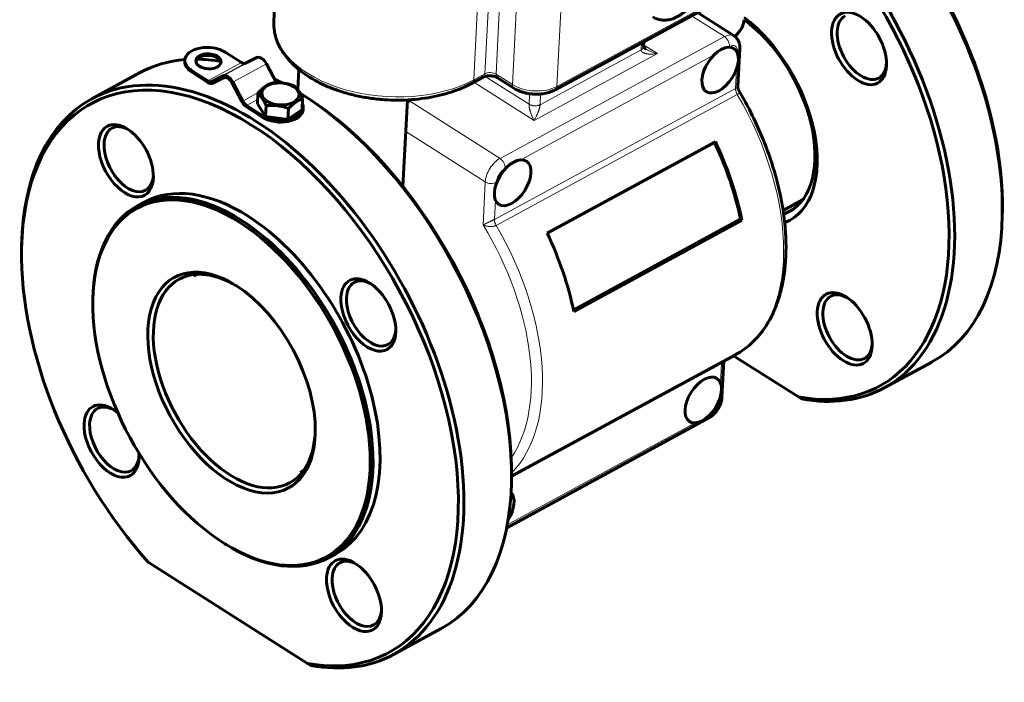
# Model space of a CAD drawing. Header units: millimetres. Extents: x 0 to 210, y 0 to 297.
# Tile 3 of 10: x 101 to 152, y 126 to 161. Entities that reach past the tile are written whole.
import ezdxf

# ---------------------------------------------------------------- set-up
doc = ezdxf.new("R2010")
doc.units = ezdxf.units.MM
doc.linetypes.add('K5LT_BASIC', pattern=[0])
doc.linetypes.add('K5LT_THIN', pattern=[0])
for name, color, linetype, true_color in [('G', 3, 'Continuous', 0x00ff00), ('R', 1, 'Continuous', 0xff0000), ('WELDING', 7, 'Continuous', 0xffffff)]:
    doc.layers.add(name, color=color, linetype=linetype, true_color=true_color)

msp = doc.modelspace()

# ---------------------------------------------------------------- linework, layer by layer
at = {"layer": 'G', "color": 5, "linetype": 'K5LT_BASIC', "lineweight": 60, "true_color": 0x0000ff}
for p, q in [((114.715, 168.242), (114.321, 160.555)), ((128.831, 157.03), (138.667, 162.369)), ((136.166, 161.011), (138.061, 159.806)), ((133.397, 159.508), (133.384, 159.248)), ((112.658, 158.435), (111.814, 158.972)), ((138.356, 159.167), (138.254, 157.178)), ((109.729, 158.481), (109.733, 158.563)), ((113.44, 158.687), (112.863, 158.404)), ((110.074, 157.948), (110.918, 157.411)), ((110.922, 157.493), (110.078, 158.03)), ((114.454, 157.392), (113.941, 158.369)), ((115.557, 157.04), (115.61, 158.071)), ((107.399, 157.908), (104.94, 156.573)), ((111.705, 157.745), (111.127, 157.462)), ((111.174, 157.372), (111.752, 157.656)), ((125.121, 157.684), (124.543, 157.37)), ((125.855, 157.652), (126.704, 157.113)), ((112.152, 157.401), (112.665, 156.424)), ((112.718, 156.45), (112.205, 157.427)), ((113.471, 156.307), (113.499, 156.864)), ((115.875, 156.733), (115.737, 156.818)), ((115.779, 156.017), (115.807, 156.574)), ((120.979, 152.049), (121.208, 156.509)), ((121.319, 156.457), (121.442, 156.523)), ((112.909, 156.145), (113.753, 155.609)), ((113.757, 155.691), (112.913, 156.227)), ((113.471, 156.307), (113.891, 155.651)), ((113.891, 155.651), (113.92, 156.208)), ((115.045, 155.506), (115.074, 156.063)), ((115.045, 155.506), (115.779, 156.017)), ((115.834, 156.018), (115.838, 156.1)), ((113.891, 155.651), (115.045, 155.506)), ((137.093, 154.356), (128.415, 149.645)), ((140.588, 150.81), (141.595, 151.357)), ((107.645, 151.245), (107.283, 151.048)), ((138.391, 150.356), (129.771, 145.677)), ((138.391, 150.356), (138.466, 150.309)), ((151.894, 150.582), (151.897, 150.745)), ((138.466, 150.309), (129.787, 145.597)), ((110.18, 147.437), (110.319, 147.512)), ((104.984, 146.242), (104.983, 146.161)), ((126.586, 137.103), (138.136, 143.373)), ((141.375, 141.193), (138.034, 143.318)), ((137.53, 143.044), (137.435, 141.177)), ((145.806, 141.661), (148.265, 142.996)), ((141.538, 141.091), (141.375, 141.193)), ((126.336, 134.454), (136.764, 140.115)), ((115.687, 137.293), (115.826, 137.368)), ((126.585, 137.004), (126.582, 136.841)), ((111.855, 133.586), (111.786, 133.629)), ((117.499, 133.092), (117.138, 132.896)), ((116.063, 127.452), (107.842, 132.68)), ((122.953, 129.255), (120.494, 127.92)), ((116.226, 127.35), (116.063, 127.452))]:
    msp.add_line(p, q, dxfattribs=at)
msp.add_arc((138.581, 157.162), 0.327, 177.1567, 210.7345, dxfattribs=at)
for centre, major_axis, ratio, start_param, end_param in [((137.885, 155.909), (-7.681, 14.148), 0.582626, 2.706543, 5.312753), ((138.029, 155.988), (7.777, -14.326), 0.582626, 0, 2.18528), ((140.488, 157.323), (7.777, -14.326), 0.582626, 0.799297, 2.001597), ((140.633, 157.401), (-7.681, 14.148), 0.582626, 3.940889, 5.15166), ((144.507, 159.162), (0.966, -1.78), 0.582626, 2.342296, 7.044779), ((135.744, 160.789), (2.831, -0.145), 0.58821, 5.722916, 6.283185), ((138.052, 156), (-2.85, 5.25), 0.582626, 3.141593, 5.407623), ((137.885, 155.909), (-3.043, 5.606), 0.582626, 3.065066, 5.376436), ((144.652, 159.24), (0.869, -1.602), 0.582626, 3.141593, 6.283185), ((144.507, 159.162), (0.966, -1.78), 0.582626, 0.799297, 2.342296), ((110.946, 158.501), (1.213, -0.062), 0.58821, 0.804437, 3.141593), ((112.572, 142.168), (-7.681, 14.148), 0.582626, 2.706543, 7.082482), ((115.176, 143.582), (7.777, -14.326), 0.582626, 2.888665, 3.141593), ((110.942, 158.419), (-1.213, 0.062), 0.58821, 0, 0.804437), ((110.946, 158.501), (1.213, -0.062), 0.58821, 3.141593, 3.94603), ((110.946, 158.501), (-0.657, 0.034), 0.58821, 0, 3.141593), ((110.946, 158.501), (-0.657, 0.034), 0.58821, 3.94603, 6.283185), ((110.942, 158.419), (-0.657, 0.034), 0.58821, 3.94603, 6.177229), ((115.176, 143.582), (7.777, -14.326), 0.582626, -3.57093, -3.454924), ((110.942, 158.419), (-0.657, 0.034), 0.58821, 3.247549, 3.94603), ((110.946, 158.501), (-0.657, 0.034), 0.58821, 3.141593, 3.94603), ((113.676, 158.239), (-0.242, 0.445), 0.582626, 4.688585, 6.259381), ((112.717, 142.247), (7.777, -14.326), 0.582626, 0, 3.141593), ((112.675, 158.762), (0.193, -0.356), 0.582626, 5.473983, 6.259381), ((144.652, 159.24), (0.869, -1.602), 0.582626, 0, 0.746664), ((144.507, 159.162), (0.966, -1.78), 0.582626, 0.761594, 0.799297), ((110.939, 157.82), (0.193, -0.356), 0.582626, 5.473983, 6.259381), ((111.94, 157.297), (-0.242, 0.445), 0.582626, 4.688585, 6.259381), ((111.94, 157.297), (-0.193, 0.356), 0.582626, 4.688585, 6.259381), ((115.176, 143.582), (7.777, -14.326), 0.582626, -3.854461, -3.819592), ((110.939, 157.82), (0.242, -0.445), 0.582626, 5.473983, 6.259381), ((114.665, 157.497), (0.193, -0.356), 0.582626, 4.688585, 4.690871), ((112.717, 142.247), (7.777, -14.326), 0.582626, 3.141593, 3.940889), ((112.93, 156.554), (0.242, -0.445), 0.582626, 4.688585, 5.473983), ((112.93, 156.554), (0.193, -0.356), 0.582626, 4.688585, 5.473983), ((115.176, 143.582), (7.777, -14.326), 0.582626, -3.940889, -3.934855), ((115.176, 143.582), (7.777, -14.326), 0.582626, 0.799297, 2.342296), ((115.32, 143.66), (-7.681, 14.148), 0.582626, 3.940889, 5.483889), ((121.277, 155.639), (-0.543, -0.854), 0.560853, 3.93176, 4.095093), ((121.277, 155.639), (-0.543, -0.854), 0.560853, 3.93176, 4.095093), ((114.62, 156.08), (1.213, -0.062), 0.58821, 3.94603, 6.283185), ((114.625, 156.162), (-1.213, 0.062), 0.58821, 0.804437, 3.141593), ((114.625, 156.162), (-1.213, 0.062), 0.58821, 3.141593, 3.443648), ((106.69, 153.372), (-0.966, 1.78), 0.582626, 5.483889, 7.044779), ((106.835, 153.45), (-0.869, 1.602), 0.582626, 0, 0.761594), ((106.835, 153.45), (-0.869, 1.602), 0.582626, 5.536521, 6.283185), ((106.69, 153.372), (-0.966, 1.78), 0.582626, 3.940889, 5.483889), ((106.69, 153.372), (-0.966, 1.78), 0.582626, 0.761594, 3.940889), ((106.835, 153.45), (-0.869, 1.602), 0.582626, 0.761594, 3.141593), ((130.942, 152.14), (-5.265, 9.699), 0.582626, 4.229755, 4.622794), ((130.942, 152.14), (-5.314, 9.788), 0.582626, 4.226677, 4.623611), ((106.835, 153.45), (-0.869, 1.602), 0.582626, 3.141593, 3.888257), ((112.572, 142.168), (-4.927, 9.076), 0.582626, 5.473983, 6.283185), ((112.138, 141.933), (-4.879, 8.987), 0.582626, 5.473983, 7.082482), ((112.211, 141.972), (-4.927, 9.076), 0.582626, 5.473983, 6.283185), ((112.211, 141.972), (-4.927, 9.076), 0.582626, 0, 0.799297), ((112.572, 142.168), (-4.927, 9.076), 0.582626, 3.141593, 5.473983), ((138.052, 156), (-2.85, 5.25), 0.582626, 3.051655, 3.141593), ((140.488, 157.323), (7.777, -14.326), 0.582626, 0, 0.799297), ((112.138, 141.933), (-4.879, 8.987), 0.582626, 2.342296, 5.473983), ((112.211, 141.972), (-4.927, 9.076), 0.582626, 3.141593, 5.473983), ((122.263, 147.429), (-5.314, 9.788), 0.582626, 4.226677, 4.623611), ((112.572, 142.168), (-7.681, 14.148), 0.582626, 0.799297, 1.958238), ((112.138, 141.933), (-2.947, 5.428), 0.582626, 5.483889, 10.224075), ((112.283, 142.011), (-2.85, 5.25), 0.582626, 5.500236, 6.283185), ((112.934, 142.365), (-2.753, 5.072), 0.582626, 6.231192, 6.283185), ((119.195, 145.421), (-0.966, 1.78), 0.582626, 5.483889, 7.044779), ((112.283, 142.011), (-2.85, 5.25), 0.582626, 0, 3.141593), ((112.138, 141.933), (-2.947, 5.428), 0.582626, -0.809202, -0.799297), ((112.138, 141.933), (-2.947, 5.428), 0.582626, 3.940889, 5.473983), ((119.339, 145.499), (-0.869, 1.602), 0.582626, 0, 0.761594), ((119.339, 145.499), (-0.869, 1.602), 0.582626, 5.536521, 6.283185), ((119.195, 145.421), (-0.966, 1.78), 0.582626, 3.940889, 5.483889), ((143.767, 144.706), (0.966, -1.78), 0.582626, 2.342296, 7.044779), ((119.195, 145.421), (-0.966, 1.78), 0.582626, 0.761594, 3.940889), ((119.339, 145.499), (-0.869, 1.602), 0.582626, 0.761594, 3.141593), ((143.911, 144.784), (0.869, -1.602), 0.582626, 3.141593, 6.283185), ((143.911, 144.784), (0.869, -1.602), 0.582626, 2.394929, 3.141593), ((143.767, 144.706), (0.966, -1.78), 0.582626, 0.799297, 2.342296), ((112.138, 141.933), (-4.879, 8.987), 0.582626, 0.799297, 2.342296), ((119.339, 145.499), (-0.869, 1.602), 0.582626, 3.141593, 3.888257), ((143.911, 144.784), (0.869, -1.602), 0.582626, 0, 0.746664), ((143.767, 144.706), (0.966, -1.78), 0.582626, 0.761594, 0.799297), ((138.029, 155.988), (7.777, -14.326), 0.582626, 5.845777, 6.283185), ((105.95, 138.916), (-0.966, 1.78), 0.582626, 5.483889, 7.044779), ((106.094, 138.995), (-0.869, 1.602), 0.582626, 5.536521, 6.283185), ((106.094, 138.995), (-0.869, 1.602), 0.582626, 0, 0.761594), ((105.95, 138.916), (-0.966, 1.78), 0.582626, -0.978233, -0.799297), ((105.95, 138.916), (-0.966, 1.78), 0.582626, 0.761594, 3.940889), ((106.094, 138.995), (-0.869, 1.602), 0.582626, 0.761594, 3.141593), ((112.283, 142.011), (-2.85, 5.25), 0.582626, 3.141593, 3.924542), ((106.094, 138.995), (-0.869, 1.602), 0.582626, 3.141593, 3.888257), ((105.95, 138.916), (-0.966, 1.78), 0.582626, 3.940889, 4.068801), ((112.934, 142.365), (-2.753, 5.072), 0.582626, 3.141593, 3.193586), ((115.176, 143.582), (7.777, -14.326), 0.582626, 0, 0.799297), ((125.767, 135.226), (-0.708, -1.113), 0.560853, 1.596117, 2.990262), ((112.211, 141.972), (-4.927, 9.076), 0.582626, 2.342296, 3.141593), ((118.454, 130.965), (-0.966, 1.78), 0.582626, 5.483889, 7.044779), ((118.599, 131.043), (-0.869, 1.602), 0.582626, 0, 0.761594), ((118.599, 131.043), (-0.869, 1.602), 0.582626, 5.536521, 6.283185), ((118.454, 130.965), (-0.966, 1.78), 0.582626, 3.940889, 5.483889), ((118.454, 130.965), (-0.966, 1.78), 0.582626, 0.761594, 3.940889), ((118.599, 131.043), (-0.869, 1.602), 0.582626, 0.761594, 3.141593), ((118.599, 131.043), (-0.869, 1.602), 0.582626, 3.141593, 3.888257), ((112.717, 142.247), (7.777, -14.326), 0.582626, 5.845777, 6.283185)]:
    msp.add_ellipse(centre, major_axis=major_axis, ratio=ratio, start_param=start_param, end_param=end_param, dxfattribs=at)
for centre, major_axis, ratio in [((137.341, 158.046), (0.708, 1.113), 0.560853), ((114.658, 156.816), (0.961, -0.049), 0.58821), ((126.638, 152.236), (-0.708, -1.113), 0.560853), ((136.47, 141.037), (0.708, 1.113), 0.560853)]:
    msp.add_ellipse(centre, major_axis=major_axis, ratio=ratio, dxfattribs=at)
at = {"layer": 'R', "color": 7, "linetype": 'K5LT_THIN', "lineweight": 18}
for p, q in [((128.921, 157.206), (129.315, 164.893)), ((124.632, 157.546), (124.984, 164.415)), ((125.541, 164.309), (125.211, 157.86)), ((126.109, 164.201), (125.783, 157.837)), ((126.632, 157.297), (126.977, 164.036)), ((128.921, 157.206), (138.757, 162.545)), ((137.559, 159.77), (135.864, 160.848)), ((125.988, 153.488), (137.559, 159.77)), ((128.055, 156.262), (133.262, 159.089)), ((133.262, 159.089), (133.28, 159.445)), ((134.107, 158.896), (133.389, 159.353)), ((137.758, 159.226), (137.825, 159.263)), ((138.234, 159.008), (138.23, 158.931)), ((113.44, 158.687), (111.705, 157.745)), ((127.054, 153.416), (137.025, 158.828)), ((127.743, 155.441), (134.107, 158.896)), ((110.078, 158.03), (110.074, 157.948)), ((112.658, 158.435), (110.922, 157.493)), ((112.863, 158.404), (111.127, 157.462)), ((113.941, 158.369), (112.205, 157.427)), ((138.188, 158.103), (138.137, 157.104)), ((124.632, 157.546), (125.211, 157.86)), ((125.221, 157.723), (127.483, 156.285)), ((125.783, 157.837), (126.632, 157.297)), ((114.454, 157.392), (114.452, 157.392)), ((124.633, 157.419), (127.743, 155.441)), ((138.137, 157.104), (125.698, 150.351)), ((113.519, 156.885), (112.718, 156.45)), ((113.482, 156.536), (112.913, 156.227)), ((121.236, 156.51), (121.319, 156.457)), ((125.988, 153.488), (121.319, 156.457)), ((138.223, 156.792), (125.784, 150.039)), ((127.483, 156.285), (127.511, 156.829)), ((128.055, 156.262), (128.083, 156.814)), ((113.753, 155.609), (113.757, 155.691)), ((125.223, 152.278), (121.124, 154.884)), ((126.254, 152.981), (126.322, 153.018)), ((125.11, 150.066), (125.223, 152.278)), ((125.791, 152.179), (125.795, 152.255)), ((125.698, 150.351), (125.749, 151.35)), ((137.411, 142.921), (126.585, 137.045)), ((137.411, 142.921), (137.359, 141.922)), ((137.317, 141.094), (137.313, 141.017)), ((136.854, 140.291), (136.786, 140.254)), ((136.054, 139.857), (126.363, 134.596))]:
    msp.add_line(p, q, dxfattribs=at)
for centre, major_axis, ratio, start_param, end_param in [((120.388, 160.245), (-6.067, 0.311), 0.58821, 0, 2.375233), ((137.517, 158.952), (0.543, 0.854), 0.560853, 0, 0.790168), ((137.542, 159.443), (-0.193, 0.356), 0.582626, 3.903187, 5.473983), ((137.8, 158.772), (0.326, 0.513), 0.560853, 5.502557, 7.073353), ((137.951, 159.188), (0.404, -0.021), 0.58821, 5.516826, 6.283185), ((125.494, 157.68), (-0.404, 0.021), 0.58821, 3.94603, 5.516826), ((124.35, 157.726), (0.193, -0.356), 0.582625, 0, 0.761595), ((124.928, 158.04), (0.193, -0.356), 0.582626, 0, 0.761594), ((126.073, 157.994), (0.217, 0.342), 0.560853, 2.360964, 3.141593), ((126.921, 157.454), (0.217, 0.342), 0.560853, 2.360964, 3.141593), ((127.789, 157.925), (1.618, -0.083), 0.58821, 3.94603, 5.516826), ((128.638, 157.386), (0.193, -0.356), 0.582626, 0, 0.761594), ((132.822, 153.161), (5.314, -9.788), 0.582626, 0, 1.62596), ((125.946, 152.671), (-0.543, -0.854), 0.560853, 3.93176, 5.502557), ((125.971, 153.161), (0.193, -0.356), 0.582626, 0.761594, 2.33239), ((126.229, 152.491), (-0.326, -0.513), 0.560853, 3.93176, 5.502557), ((125.512, 152.435), (0.404, -0.021), 0.58821, 3.94603, 5.516826), ((120.094, 146.251), (5.12, -9.432), 0.582626, 0.289321, 1.660276), ((120.383, 146.408), (5.314, -9.788), 0.582626, 0.170546, 1.62596), ((136.879, 140.782), (0.326, 0.513), 0.560853, 3.93176, 5.502557), ((137.03, 141.197), (-0.404, 0.021), 0.58821, 2.375233, 3.141593), ((136.571, 140.471), (0.193, -0.356), 0.582626, 0, 0.761594)]:
    msp.add_ellipse(centre, major_axis=major_axis, ratio=ratio, start_param=start_param, end_param=end_param, dxfattribs=at)
at = {"layer": 'WELDING', "color": 5, "linetype": 'K5LT_BASIC', "lineweight": 60, "true_color": 0x0000ff}
for points, knots in [([(133.872, 160.788), (133.904, 160.767), (133.972, 160.729), (134.079, 160.684), (134.192, 160.65), (134.31, 160.629), (134.432, 160.62), (134.56, 160.624), (134.691, 160.642), (134.826, 160.674), (134.964, 160.721), (135.104, 160.783), (135.246, 160.861), (135.387, 160.955), (135.519, 161.058), (135.602, 161.133), (135.64, 161.168)], [0, 0, 0, 0, 1.039571, 2.083353, 3.140241, 4.217958, 5.324871, 6.468835, 7.656467, 8.89239, 10.178501, 11.513673, 12.894467, 14.316125, 15.773899, 17, 17, 17, 17]), ([(124.543, 157.37), (124.456, 157.323), (124.275, 157.231), (123.921, 157.072), (123.463, 156.903), (122.889, 156.74), (122.268, 156.614), (121.605, 156.529), (120.908, 156.49), (120.185, 156.501), (119.459, 156.566), (118.752, 156.681), (118.088, 156.841), (117.47, 157.04), (116.906, 157.271), (116.398, 157.529), (115.951, 157.807), (115.565, 158.099), (115.239, 158.398), (114.972, 158.699), (114.757, 158.997), (114.591, 159.291), (114.468, 159.578), (114.383, 159.858), (114.332, 160.132), (114.316, 160.364), (114.319, 160.504), (114.321, 160.555)], [0, 0, 0, 0, 0.698789, 1.431547, 2.665945, 3.943869, 5.261394, 6.615909, 8.006436, 9.433951, 10.9008, 12.326715, 13.714754, 15.065794, 16.378557, 17.649949, 18.875404, 20.049579, 21.167537, 22.226174, 23.225499, 24.169042, 25.063383, 25.917169, 26.740146, 27.542361, 28, 28, 28, 28]), ([(138.061, 159.806), (138.077, 159.796), (138.11, 159.773), (138.157, 159.732), (138.202, 159.684), (138.242, 159.629), (138.277, 159.57), (138.306, 159.505), (138.329, 159.437), (138.346, 159.364), (138.357, 159.274), (138.358, 159.207), (138.356, 159.167)], [0, 0, 0, 0, 1.012612, 2.106233, 3.283677, 4.477921, 5.694413, 6.940787, 8.221542, 9.541116, 10.90082, 13, 13, 13, 13]), ([(133.384, 159.253), (133.384, 159.251), (133.386, 159.247), (133.392, 159.237), (133.401, 159.224), (133.415, 159.208), (133.434, 159.19), (133.457, 159.17), (133.481, 159.152), (133.498, 159.141), (133.504, 159.137)], [0, 0, 0, 0, 1.361902, 2.620343, 3.931823, 5.306516, 6.768758, 8.32039, 9.958236, 11, 11, 11, 11]), ([(125.855, 157.652), (125.848, 157.657), (125.83, 157.668), (125.795, 157.685), (125.749, 157.704), (125.696, 157.721), (125.636, 157.735), (125.57, 157.746), (125.501, 157.752), (125.43, 157.753), (125.362, 157.749), (125.299, 157.741), (125.242, 157.729), (125.193, 157.715), (125.152, 157.699), (125.131, 157.689), (125.121, 157.684)], [0, 0, 0, 0, 0.841219, 1.960637, 3.12668, 4.337653, 5.591189, 6.886437, 8.221428, 9.595684, 10.934045, 12.231206, 13.485929, 14.696429, 15.859888, 17, 17, 17, 17]), ([(113.499, 156.864), (113.542, 156.909), (113.613, 156.98), (113.7, 157.059), (113.763, 157.113), (113.818, 157.156), (113.872, 157.195), (113.928, 157.232), (113.984, 157.266), (114.054, 157.303), (114.137, 157.342), (114.199, 157.364), (114.233, 157.376)], [0, 0, 0, 0, 2.280465, 3.755761, 4.57849, 5.585439, 6.657814, 7.394907, 8.506375, 9.622926, 11.118051, 13, 13, 13, 13]), ([(114.233, 157.376), (114.299, 157.383), (114.41, 157.392), (114.534, 157.394), (114.623, 157.392), (114.699, 157.388), (114.785, 157.38), (114.872, 157.368), (114.961, 157.353), (115.06, 157.331), (115.203, 157.294), (115.312, 157.258), (115.387, 157.23)], [0, 0, 0, 0, 2.280465, 3.755761, 4.16128, 5.239014, 6.295379, 7.025808, 8.135112, 9.250193, 10.369696, 13, 13, 13, 13]), ([(115.387, 157.23), (115.42, 157.201), (115.466, 157.155), (115.524, 157.085), (115.559, 157.038), (115.599, 156.98), (115.638, 156.915), (115.686, 156.829), (115.742, 156.72), (115.784, 156.627), (115.807, 156.574)], [0, 0, 0, 0, 2.608544, 3.521083, 4.433011, 5.326859, 6.570282, 7.512064, 9.090792, 11, 11, 11, 11]), ([(128.831, 157.03), (128.792, 157.008), (128.709, 156.968), (128.575, 156.916), (128.43, 156.872), (128.275, 156.839), (128.112, 156.815), (127.941, 156.803), (127.763, 156.804), (127.585, 156.817), (127.409, 156.843), (127.242, 156.881), (127.085, 156.929), (126.939, 156.986), (126.812, 157.048), (126.737, 157.092), (126.704, 157.113)], [0, 0, 0, 0, 1.117138, 2.267239, 3.449598, 4.66153, 5.901656, 7.1702, 8.46924, 9.803173, 11.113791, 12.391924, 13.640521, 14.860377, 16.050433, 17, 17, 17, 17]), ([(138.3, 156.995), (138.491, 156.673), (138.896, 155.946), (139.44, 154.795), (139.912, 153.57), (140.276, 152.373), (140.534, 151.221), (140.69, 150.127), (140.751, 149.104), (140.725, 148.162), (140.624, 147.31), (140.458, 146.551), (140.238, 145.883), (139.978, 145.303), (139.684, 144.803), (139.365, 144.375), (139.023, 144.01), (138.662, 143.702), (138.361, 143.5), (138.183, 143.398), (138.136, 143.373)], [0, 0, 0, 0, 1.306055, 2.892949, 4.435921, 5.937716, 7.39833, 8.815533, 10.185193, 11.50173, 12.759, 13.951737, 15.077231, 16.136532, 17.134634, 18.079702, 18.981883, 19.852236, 20.702054, 21, 21, 21, 21]), ([(113.92, 156.208), (113.897, 156.261), (113.858, 156.346), (113.806, 156.449), (113.77, 156.514), (113.739, 156.568), (113.712, 156.612), (113.68, 156.66), (113.647, 156.705), (113.606, 156.756), (113.556, 156.811), (113.52, 156.846), (113.499, 156.864)], [0, 0, 0, 0, 2.280465, 3.755761, 4.904926, 5.585439, 6.657814, 7.394907, 8.506375, 9.622926, 11.118051, 13, 13, 13, 13]), ([(115.807, 156.574), (115.757, 156.558), (115.681, 156.528), (115.583, 156.478), (115.517, 156.44), (115.455, 156.4), (115.393, 156.355), (115.329, 156.305), (115.244, 156.232), (115.158, 156.15), (115.095, 156.085), (115.074, 156.063)], [0, 0, 0, 0, 2.591918, 3.841181, 4.836012, 5.811119, 6.826068, 7.852038, 8.882701, 10.955766, 12, 12, 12, 12]), ([(115.074, 156.063), (115.009, 156.087), (114.9, 156.123), (114.778, 156.156), (114.69, 156.177), (114.615, 156.192), (114.518, 156.207), (114.419, 156.218), (114.319, 156.224), (114.197, 156.227), (114.063, 156.222), (113.964, 156.213), (113.92, 156.208)], [0, 0, 0, 0, 2.280465, 3.755761, 4.16128, 5.239014, 6.295379, 7.394907, 8.506375, 9.622926, 11.493195, 13, 13, 13, 13]), ([(136.764, 140.115), (136.796, 140.132), (136.852, 140.167), (136.93, 140.225), (137, 140.286), (137.067, 140.353), (137.131, 140.428), (137.191, 140.508), (137.247, 140.594), (137.297, 140.684), (137.339, 140.775), (137.374, 140.866), (137.401, 140.957), (137.424, 141.06), (137.432, 141.133), (137.435, 141.177)], [0, 0, 0, 0, 1.409407, 2.525655, 3.661336, 4.815942, 5.99053, 7.187837, 8.412576, 9.645012, 10.847875, 12.026719, 13.184815, 14.323594, 16, 16, 16, 16])]:
    msp.add_open_spline(points, degree=3, knots=knots, dxfattribs=at)
at = {"layer": 'WELDING', "color": 7, "linetype": 'K5LT_THIN', "lineweight": 18}
for points, knots in [([(133.262, 159.089), (133.279, 159.098), (133.302, 159.114), (133.33, 159.138), (133.351, 159.161), (133.368, 159.187), (133.379, 159.217), (133.383, 159.237), (133.384, 159.248)], [0, 0, 0, 0, 2.055041, 3.094827, 4.508574, 5.923751, 7.340495, 9, 9, 9, 9]), ([(134.107, 158.896), (134.068, 158.89), (133.996, 158.881), (133.898, 158.873), (133.814, 158.87), (133.743, 158.87), (133.68, 158.872), (133.626, 158.877), (133.577, 158.883), (133.536, 158.89), (133.503, 158.897), (133.477, 158.903), (133.454, 158.91), (133.429, 158.918), (133.402, 158.928), (133.374, 158.941), (133.349, 158.954), (133.33, 158.967), (133.315, 158.979), (133.304, 158.989), (133.296, 158.998), (133.288, 159.007), (133.281, 159.017), (133.275, 159.028), (133.27, 159.04), (133.266, 159.052), (133.264, 159.062), (133.262, 159.072), (133.262, 159.081), (133.262, 159.086), (133.262, 159.089)], [0, 0, 0, 0, 3.535509, 6.627346, 9.074999, 11.366031, 13.28514, 15.032839, 16.637484, 18.040642, 19.16374, 19.98823, 20.734571, 21.586366, 22.630592, 23.751217, 24.800533, 25.636856, 26.312374, 26.850106, 27.288775, 27.697509, 28.154713, 28.665413, 29.174746, 29.623964, 29.996349, 30.376973, 30.70244, 31, 31, 31, 31]), ([(134.107, 158.896), (134.069, 158.905), (133.997, 158.924), (133.899, 158.955), (133.816, 158.984), (133.746, 159.012), (133.684, 159.04), (133.631, 159.066), (133.583, 159.091), (133.541, 159.114), (133.516, 159.13), (133.504, 159.137)], [0, 0, 0, 0, 2.213508, 4.149065, 5.678807, 7.106709, 8.299144, 9.383977, 10.374347, 11.240443, 12, 12, 12, 12]), ([(138.223, 156.792), (138.21, 156.815), (138.19, 156.853), (138.169, 156.908), (138.154, 156.953), (138.144, 156.997), (138.137, 157.048), (138.136, 157.083), (138.137, 157.104)], [0, 0, 0, 0, 2.103764, 3.281249, 4.55173, 5.884106, 6.977522, 9, 9, 9, 9]), ([(138.254, 157.178), (138.254, 157.176), (138.249, 157.171), (138.232, 157.159), (138.217, 157.149), (138.199, 157.139), (138.179, 157.127), (138.158, 157.116), (138.144, 157.108), (138.137, 157.104)], [0, 0, 0, 0, 3.280397, 4.560338, 5.811045, 7.032518, 8.108296, 9.097456, 10, 10, 10, 10]), ([(138.3, 156.995), (138.305, 156.985), (138.314, 156.967), (138.321, 156.94), (138.322, 156.917), (138.318, 156.894), (138.31, 156.873), (138.297, 156.852), (138.28, 156.832), (138.26, 156.815), (138.241, 156.802), (138.229, 156.795), (138.223, 156.792)], [0, 0, 0, 0, 1.912058, 3.47439, 4.919462, 6.247272, 7.523678, 8.837139, 10.08671, 11.366954, 12.304401, 13, 13, 13, 13]), ([(127.743, 155.441), (127.73, 155.465), (127.707, 155.51), (127.676, 155.576), (127.649, 155.637), (127.627, 155.691), (127.607, 155.741), (127.591, 155.787), (127.576, 155.829), (127.563, 155.868), (127.553, 155.9), (127.545, 155.927), (127.537, 155.952), (127.53, 155.977), (127.523, 156.006), (127.515, 156.037), (127.507, 156.07), (127.501, 156.101), (127.496, 156.127), (127.493, 156.146), (127.491, 156.162), (127.489, 156.177), (127.487, 156.194), (127.485, 156.213), (127.483, 156.234), (127.482, 156.253), (127.482, 156.27), (127.483, 156.28), (127.483, 156.285)], [0, 0, 0, 0, 3.308243, 6.201068, 8.487374, 10.621473, 12.403651, 14.025009, 15.505186, 16.799627, 17.840822, 18.630749, 19.363757, 20.172657, 20.983539, 21.953344, 22.893456, 23.836359, 24.528155, 25.052996, 25.441717, 25.806097, 26.258974, 26.831947, 27.427959, 28.008976, 28.505578, 29, 29, 29, 29]), ([(127.483, 156.285), (127.499, 156.275), (127.526, 156.26), (127.57, 156.242), (127.609, 156.229), (127.655, 156.217), (127.702, 156.209), (127.753, 156.204), (127.811, 156.203), (127.871, 156.207), (127.926, 156.216), (127.967, 156.227), (128.011, 156.241), (128.038, 156.253), (128.055, 156.262)], [0, 0, 0, 0, 1.671021, 2.516506, 3.666071, 4.816798, 5.968799, 7.0814, 8.439098, 10.049976, 11.397092, 12.492159, 13.327574, 15, 15, 15, 15]), ([(127.743, 155.441), (127.756, 155.463), (127.781, 155.507), (127.815, 155.571), (127.844, 155.629), (127.87, 155.681), (127.892, 155.73), (127.912, 155.775), (127.929, 155.817), (127.944, 155.855), (127.956, 155.886), (127.966, 155.912), (127.975, 155.936), (127.984, 155.962), (127.994, 155.993), (128.005, 156.026), (128.015, 156.058), (128.023, 156.087), (128.029, 156.109), (128.033, 156.128), (128.037, 156.143), (128.04, 156.158), (128.043, 156.174), (128.046, 156.19), (128.049, 156.206), (128.051, 156.221), (128.053, 156.233), (128.054, 156.244), (128.054, 156.254), (128.055, 156.26), (128.055, 156.262)], [0, 0, 0, 0, 3.535509, 6.627346, 9.074999, 11.366031, 13.28514, 15.032839, 16.637484, 18.040642, 19.16374, 19.98823, 20.734571, 21.586366, 22.630592, 23.751217, 24.800533, 25.636856, 26.312374, 26.850106, 27.288775, 27.697509, 28.154713, 28.665413, 29.174746, 29.623964, 29.996349, 30.376973, 30.70244, 31, 31, 31, 31]), ([(125.698, 150.351), (125.686, 150.345), (125.663, 150.333), (125.63, 150.315), (125.597, 150.298), (125.563, 150.281), (125.524, 150.262), (125.482, 150.241), (125.438, 150.219), (125.393, 150.198), (125.347, 150.176), (125.3, 150.154), (125.252, 150.131), (125.204, 150.109), (125.155, 150.086), (125.125, 150.072), (125.11, 150.066)], [0, 0, 0, 0, 1.079979, 1.997861, 2.753646, 3.631156, 4.593837, 5.684186, 6.773313, 7.942225, 9.151044, 10.489483, 11.893666, 13.425313, 15.105117, 17, 17, 17, 17]), ([(125.784, 150.039), (125.77, 150.063), (125.751, 150.101), (125.729, 150.155), (125.715, 150.2), (125.705, 150.244), (125.698, 150.296), (125.696, 150.33), (125.698, 150.351)], [0, 0, 0, 0, 2.103764, 3.281249, 4.551728, 5.884101, 6.97752, 9, 9, 9, 9]), ([(125.784, 150.039), (125.772, 150.033), (125.749, 150.022), (125.714, 150.009), (125.679, 150), (125.642, 149.992), (125.599, 149.985), (125.553, 149.981), (125.503, 149.98), (125.452, 149.981), (125.398, 149.986), (125.342, 149.993), (125.284, 150.005), (125.226, 150.02), (125.166, 150.04), (125.128, 150.057), (125.11, 150.066)], [0, 0, 0, 0, 1.092553, 2.020185, 2.782895, 3.663355, 4.62698, 5.718399, 6.811986, 7.991389, 9.210883, 10.565567, 11.984419, 13.536476, 15.195699, 17, 17, 17, 17]), ([(137.411, 142.921), (137.422, 142.927), (137.442, 142.941), (137.466, 142.965), (137.488, 142.994), (137.501, 143.017), (137.507, 143.032)], [0, 0, 0, 0, 1.878232, 3.474554, 4.788967, 7, 7, 7, 7])]:
    msp.add_open_spline(points, degree=3, knots=knots, dxfattribs=at)
msp.add_open_spline([(137.42, 142.984), (137.415, 142.965), (137.412, 142.944), (137.411, 142.921)], degree=3, dxfattribs=at)

doc.saveas('drawing.dxf')
